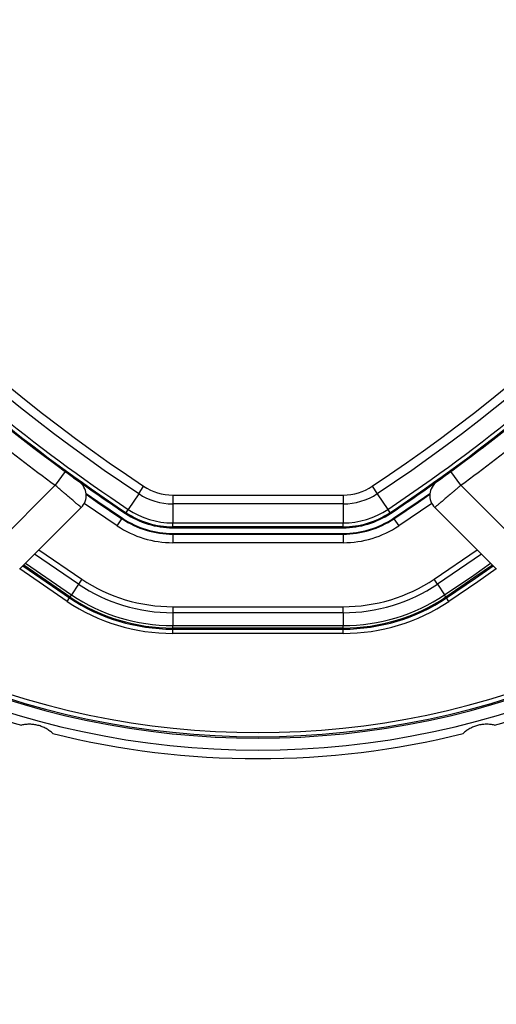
# Model space of a CAD drawing. Header units: millimetres. Extents: x 20 to 22981, y 40 to 19992.
# Tile 70 of 120: x 6723 to 6835, y 14438 to 14669. Entities that reach past the tile are written whole.
import ezdxf

# ---------------------------------------------------------------- set-up
doc = ezdxf.new("R2010")
doc.units = ezdxf.units.MM
doc.header["$LTSCALE"] = 2
doc.layers.add('COMPONENT_GEOMETRY', color=7, linetype='Continuous')
doc.styles.add('SLDTEXTSTYLE0', font='TXT', dxfattribs={"width": 0.75})
doc.dimstyles.new('SLDDIMSTYLE0', dxfattribs={"dimtxt": 100, "dimasz": 6.604, "dimexe": 0, "dimexo": 0.0625, "dimgap": 25, "dimtad": 0, "dimtih": 1, "dimtoh": 1, "dimdec": 0, "dimrnd": 1e-09, "dimzin": 12, "dimdsep": 46, "dimtxsty": 'SLDTEXTSTYLE0', "dimsah": 1, "dimcen": 0.09, "dimadec": 0, "dimazin": 3, "dimtfac": 1, "dimtdec": 0, "dimtofl": 0, "dimtmove": 0, "dimatfit": 3, "dimfxl": 1, "dimfrac": 2, "dimtolj": 1, "dimtzin": 12, "dimarcsym": 0})

# ---------------------------------------------------------------- blocks, each defined once
blk = doc.blocks.new('_D_3')
at = {"layer": 'COMPONENT_GEOMETRY', "color": 7}
for p, q in [((7626.61, 16889.95), (7596.14, 16889.95)), ((7596.14, 16889.95), (7596.14, 16731.2)), ((7993.13, 16889.95), (8023.6, 16889.95)), ((8023.6, 16889.95), (8023.6, 16731.2)), ((6620.49, 11970.81), (6620.49, 16752.27)), ((6938.09, 11970.81), (6938.09, 16752.27)), ((6620.49, 16745.92), (6938.09, 16745.92)), ((6938.09, 16745.92), (7543.59, 16745.92)), ((7596.14, 16731.2), (7626.61, 16731.2)), ((8023.6, 16731.2), (7993.13, 16731.2))]:
    blk.add_line(p, q, dxfattribs=at)
for points in [[(6620.49, 16745.92), (6627.09, 16744.91), (6627.09, 16746.94)], [(6938.09, 16745.92), (6931.49, 16746.94), (6931.49, 16744.91)]]:
    blk.add_solid(points, dxfattribs=at)
at = {"layer": 'COMPONENT_GEOMETRY', "color": 7, "char_height": 100, "attachment_point": 1, "style": 'SLDTEXTSTYLE0'}
for s, insert in [('6.25in', (7626.61, 16860.11)), ('159mm', (7574.04, 16710.49))]:
    blk.add_mtext(s, dxfattribs=dict(at, insert=insert))

msp = doc.modelspace()

# ---------------------------------------------------------------- linework, layer by layer
at = {"color": 7, "linetype": 'Continuous', "lineweight": 25}
for p, q in [((6730.92, 14565.29), (6734.1, 14562.92)), ((6824.47, 14562.92), (6827.66, 14565.29)), ((6734.1, 14562.92), (6731.74, 14559.7)), ((6826.84, 14559.7), (6824.47, 14562.92)), ((6717.72, 14545.69), (6731.74, 14559.7)), ((6751.33, 14557.74), (6748.87, 14554.04)), ((6751.33, 14557.74), (6752.48, 14559.48)), ((6806.09, 14559.48), (6807.25, 14557.74)), ((6807.25, 14557.74), (6809.71, 14554.04)), ((6826.84, 14559.7), (6840.85, 14545.69)), ((6759.31, 14557.41), (6799.26, 14557.41)), ((6759.31, 14557.41), (6759.31, 14555.33)), ((6799.26, 14557.41), (6799.26, 14555.33)), ((6737.84, 14554.49), (6723.38, 14540.03)), ((6748.36, 14553.28), (6748.24, 14553.09)), ((6748.36, 14553.28), (6748.87, 14554.04)), ((6799.26, 14555.33), (6759.31, 14555.33)), ((6759.31, 14555.33), (6759.31, 14550.88)), ((6799.26, 14555.33), (6799.26, 14550.88)), ((6809.71, 14554.04), (6810.22, 14553.28)), ((6810.22, 14553.28), (6810.34, 14553.09)), ((6835.2, 14540.03), (6820.74, 14554.49)), ((6746.3, 14550.18), (6747.4, 14551.84)), ((6747.5, 14551.99), (6747.4, 14551.84)), ((6759.31, 14550.88), (6799.26, 14550.88)), ((6759.31, 14549.97), (6759.31, 14550.88)), ((6799.26, 14549.97), (6799.26, 14550.88)), ((6811.08, 14551.99), (6811.17, 14551.84)), ((6811.17, 14551.84), (6812.28, 14550.18)), ((6799.26, 14549.97), (6759.31, 14549.97)), ((6759.31, 14549.97), (6759.31, 14549.75)), ((6759.31, 14549.75), (6799.26, 14549.75)), ((6799.26, 14549.97), (6799.26, 14549.75)), ((6759.31, 14548.42), (6759.31, 14548.24)), ((6759.31, 14548.42), (6799.26, 14548.42)), ((6759.31, 14548.24), (6759.31, 14546.24)), ((6759.31, 14548.24), (6799.26, 14548.24)), ((6799.26, 14546.24), (6759.31, 14546.24)), ((6799.26, 14548.42), (6799.26, 14548.24)), ((6799.26, 14548.24), (6799.26, 14546.24)), ((6737.99, 14537.68), (6737.2, 14536.51)), ((6821.38, 14536.51), (6820.59, 14537.68)), ((6737.2, 14536.51), (6735.54, 14534.01)), ((6821.38, 14536.51), (6823.04, 14534.01)), ((6734.52, 14532.48), (6735.08, 14533.31)), ((6735.22, 14533.52), (6735.08, 14533.31)), ((6735.22, 14533.52), (6735.54, 14534.01)), ((6823.36, 14533.52), (6823.04, 14534.01)), ((6823.36, 14533.52), (6823.5, 14533.31)), ((6824.05, 14532.48), (6823.5, 14533.31)), ((6759.31, 14531.24), (6799.26, 14531.24)), ((6759.31, 14531.24), (6759.31, 14529.82)), ((6799.26, 14529.82), (6799.26, 14531.24)), ((6799.26, 14529.82), (6759.31, 14529.82)), ((6759.31, 14529.82), (6759.31, 14526.82)), ((6799.26, 14529.82), (6799.26, 14526.82)), ((6759.31, 14526.82), (6799.26, 14526.82)), ((6759.31, 14526.24), (6759.31, 14526.82)), ((6799.26, 14526.24), (6759.31, 14526.24)), ((6759.31, 14526.24), (6759.31, 14525.99)), ((6759.31, 14525.99), (6799.26, 14525.99)), ((6759.31, 14524.99), (6759.31, 14525.99)), ((6799.26, 14526.24), (6799.26, 14526.82)), ((6799.26, 14526.24), (6799.26, 14525.99)), ((6799.26, 14524.99), (6799.26, 14525.99)), ((6799.26, 14524.99), (6759.31, 14524.99))]:
    msp.add_line(p, q, dxfattribs=at)
at = {"color": 8, "linetype": 'Continuous', "lineweight": 25}
for p, q in [((6746.3, 14550.18), (6738.55, 14555.46)), ((6820.02, 14555.46), (6812.28, 14550.18)), ((6727.93, 14544.58), (6737.99, 14537.68)), ((6820.59, 14537.68), (6830.64, 14544.58)), ((6737.2, 14536.51), (6726.92, 14543.57)), ((6831.66, 14543.57), (6821.38, 14536.51)), ((6734.52, 14532.48), (6723.45, 14540.1)), ((6724.17, 14540.82), (6735.08, 14533.31)), ((6735.22, 14533.52), (6724.35, 14541)), ((6724.77, 14541.42), (6735.54, 14534.01))]:
    msp.add_line(p, q, dxfattribs=at)
at = {"color": 7, "linetype": 'Continuous', "lineweight": 25, "flags": 128}
for points in [[(6738.98, 14557.82), (6741.71, 14555.92), (6747.5, 14551.99)], [(6811.08, 14551.99), (6816.87, 14555.92), (6819.6, 14557.82)], [(6739, 14557.59), (6741.62, 14555.76), (6747.4, 14551.84)], [(6811.17, 14551.84), (6816.95, 14555.76), (6819.58, 14557.59)], [(6823.5, 14533.31), (6830.25, 14537.9), (6834.41, 14540.82)]]:
    msp.add_lwpolyline(points, dxfattribs=at)
at = {"color": 8, "linetype": 'Continuous', "lineweight": 25, "flags": 128}
for points in [[(6823.04, 14534.01), (6829.91, 14538.67), (6833.81, 14541.42)], [(6834.23, 14541), (6830.16, 14538.14), (6823.36, 14533.52)], [(6835.13, 14540.1), (6830.82, 14537.08), (6824.05, 14532.48)]]:
    msp.add_lwpolyline(points, dxfattribs=at)
at = {"color": 7, "linetype": 'Continuous', "lineweight": 25}
for centre, radius, start, end in [((6779.29, 14695.64), 320, 330.2321, 119.7707), ((6779.29, 14695.64), 317, 329.9272, 120.0788), ((6779.29, 14695.64), 198, 335.8585, 114.1415), ((6779.29, 14695.64), 195.2, 336.1724, 113.8276), ((6969.78, 14886.14), 392.33, 213.6328, 236.3672), ((6588.79, 14886.14), 392.33, 303.6328, 326.3672), ((6969.78, 14886.14), 394.42, 213.6328, 236.3672), ((6588.79, 14886.14), 394.42, 303.6328, 326.3672), ((6969.78, 14886.14), 399.78, 213.6328, 236.3672), ((6969.78, 14886.14), 398.86, 213.6328, 236.3672), ((6588.79, 14886.14), 398.86, 303.6328, 326.3672), ((6588.79, 14886.14), 399.78, 303.6328, 326.3672), ((6969.78, 14886.14), 400, 228.1529, 236.3672), ((6588.79, 14886.14), 400, 303.6328, 311.8471), ((6970.89, 14885.31), 404, 227.9276, 233.7036), ((6587.69, 14885.31), 404, 306.2964, 312.0724), ((6969.78, 14886.14), 400, 229.1474, 236.3672), ((6588.79, 14886.14), 400, 303.6328, 310.8526), ((6735.01, 14557.32), 4, 315, 54.2779), ((6823.57, 14557.32), 4, 125.7221, 225), ((6759.31, 14569.75), 14.42, 236.3672, 270), ((6759.31, 14569.75), 12.33, 236.3672, 270), ((6799.26, 14569.75), 12.33, 270, 303.6328), ((6799.26, 14569.75), 14.42, 270, 303.6328), ((6759.31, 14569.75), 20, 236.3672, 270), ((6759.31, 14569.75), 19.78, 236.3672, 270), ((6759.31, 14569.75), 18.86, 236.3672, 270), ((6799.26, 14569.75), 18.86, 270, 303.6328), ((6799.26, 14569.75), 19.78, 270, 303.6328), ((6799.26, 14569.75), 20, 270, 303.6328), ((6759.31, 14569.75), 21.5, 236.3672, 270), ((6759.31, 14569.75), 21.33, 236.3672, 270), ((6799.26, 14569.75), 21.33, 270, 303.6328), ((6799.26, 14569.75), 21.5, 270, 303.6328), ((6759.31, 14569.75), 23.5, 236.3672, 270), ((6799.26, 14569.75), 23.5, 270, 303.6328), ((6759.31, 14569.75), 38.51, 236.3672, 270), ((6799.26, 14569.75), 38.51, 270, 303.6328), ((6759.31, 14569.75), 39.92, 236.3672, 270), ((6799.26, 14569.75), 39.92, 270, 303.6328), ((6759.31, 14569.75), 44.76, 236.3672, 270), ((6759.31, 14569.75), 43.76, 236.3672, 270), ((6759.31, 14569.75), 43.51, 236.3672, 270), ((6759.31, 14569.75), 42.92, 236.3672, 270), ((6799.26, 14569.75), 42.92, 270, 303.6328), ((6799.26, 14569.75), 43.51, 270, 303.6328), ((6799.26, 14569.75), 43.76, 270, 303.6328), ((6799.26, 14569.75), 44.76, 270, 303.6328), ((6779.29, 14695.64), 195.2, 246.1724, 293.8276), ((6779.29, 14695.64), 198, 245.8585, 294.1415), ((6779.29, 14695.64), 200, 245.6403, 253.9094), ((6779.29, 14695.64), 200, 286.0906, 294.3597), ((6779.29, 14695.64), 200, 256.0906, 283.9094)]:
    msp.add_arc(centre, radius, start, end, dxfattribs=at)
at = {"color": 8, "linetype": 'Continuous', "lineweight": 25}
for radius, start, end in [(195.2, 336.1724, 113.8276), (194.87, 336.2097, 113.7903), (193.87, 336.3244, 113.6756), (194.87, 246.2097, 293.7903), (193.87, 246.3244, 293.6756)]:
    msp.add_arc((6779.29, 14695.64), radius, start, end, dxfattribs=at)
at = {"color": 7, "linetype": 'Continuous', "lineweight": 25}
for points, knots in [([(6734.1, 14562.92), (6734.36, 14562.74), (6734.97, 14562.29), (6735.88, 14561.62), (6736.69, 14561.04), (6737.24, 14560.64), (6737.31, 14560.59), (6737.35, 14560.57)], [0, 0, 0, 0, 0.148936, 0.363368, 0.575824, 0.787673, 1, 1, 1, 1]), ([(6821.23, 14560.57), (6821.24, 14560.58), (6821.28, 14560.6), (6821.66, 14560.87), (6822.39, 14561.4), (6823.37, 14562.12), (6824.11, 14562.65), (6824.47, 14562.92)], [0, 0, 0, 0, 0.133305, 0.348506, 0.565602, 0.783043, 1, 1, 1, 1]), ([(6737.84, 14554.49), (6737.84, 14554.49), (6737.83, 14554.5), (6737.76, 14554.56), (6737.66, 14554.64), (6737.46, 14554.81), (6737.19, 14555.05), (6736.84, 14555.34), (6736.54, 14555.6), (6736.21, 14555.88), (6735.85, 14556.19), (6735.45, 14556.52), (6735.03, 14556.88), (6734.59, 14557.25), (6734.13, 14557.65), (6733.65, 14558.06), (6733.09, 14558.54), (6732.45, 14559.09), (6731.97, 14559.5), (6731.74, 14559.7)], [0, 0, 0, 0, 0.052159, 0.104676, 0.158319, 0.21235, 0.317088, 0.370235, 0.424137, 0.476533, 0.529288, 0.582599, 0.636668, 0.689377, 0.74245, 0.796668, 0.85128, 0.925325, 1, 1, 1, 1]), ([(6826.84, 14559.7), (6826.67, 14559.55), (6826.33, 14559.26), (6825.82, 14558.82), (6825.31, 14558.39), (6824.81, 14557.96), (6824.33, 14557.55), (6823.86, 14557.15), (6823.42, 14556.77), (6822.86, 14556.3), (6822.36, 14555.87), (6821.92, 14555.5), (6821.63, 14555.25), (6821.38, 14555.03), (6821.17, 14554.86), (6820.99, 14554.71), (6820.86, 14554.59), (6820.76, 14554.51), (6820.74, 14554.5), (6820.74, 14554.49)], [0, 0, 0, 0, 0.0533265, 0.1070282, 0.1619144, 0.2172103, 0.2706239, 0.3244154, 0.3794012, 0.4348005, 0.5416996, 0.5965794, 0.6518731, 0.7049094, 0.7583199, 0.8123112, 0.8670984, 0.9331831, 1, 1, 1, 1]), ([(6731.21, 14501.51), (6730.98, 14501.71), (6730.5, 14502.13), (6729.66, 14502.68), (6728.72, 14503.13), (6727.75, 14503.45), (6726.76, 14503.65), (6725.79, 14503.71), (6724.8, 14503.67), (6724.17, 14503.54), (6723.86, 14503.48)], [0, 0, 0, 0, 0.125658, 0.254213, 0.380096, 0.510315, 0.625689, 0.744467, 0.870637, 1, 1, 1, 1]), ([(6834.72, 14503.48), (6834.41, 14503.54), (6833.79, 14503.67), (6832.79, 14503.71), (6831.75, 14503.64), (6830.75, 14503.43), (6829.8, 14503.1), (6828.92, 14502.68), (6828.09, 14502.14), (6827.61, 14501.72), (6827.37, 14501.51)], [0, 0, 0, 0, 0.125658, 0.254213, 0.380096, 0.510315, 0.625689, 0.744467, 0.870637, 1, 1, 1, 1])]:
    msp.add_open_spline(points, degree=3, knots=knots, dxfattribs=at)

# ---------------------------------------------------------------- dimensions: what is measured, and where the dimension line sits
at = {"layer": 'COMPONENT_GEOMETRY', "color": 7}
dim = msp.add_linear_dim(base=(6938.09, 16745.92), p1=(6620.49, 11968.27), p2=(6938.09, 11968.27), dimstyle='SLDDIMSTYLE0', dxfattribs=at)
dim.commit()
dim.dimension.update_dxf_attribs({"geometry": '_D_3', "text_midpoint": (7809.87, 16745.92), "dimtype": 160})

doc.saveas('drawing.dxf')
